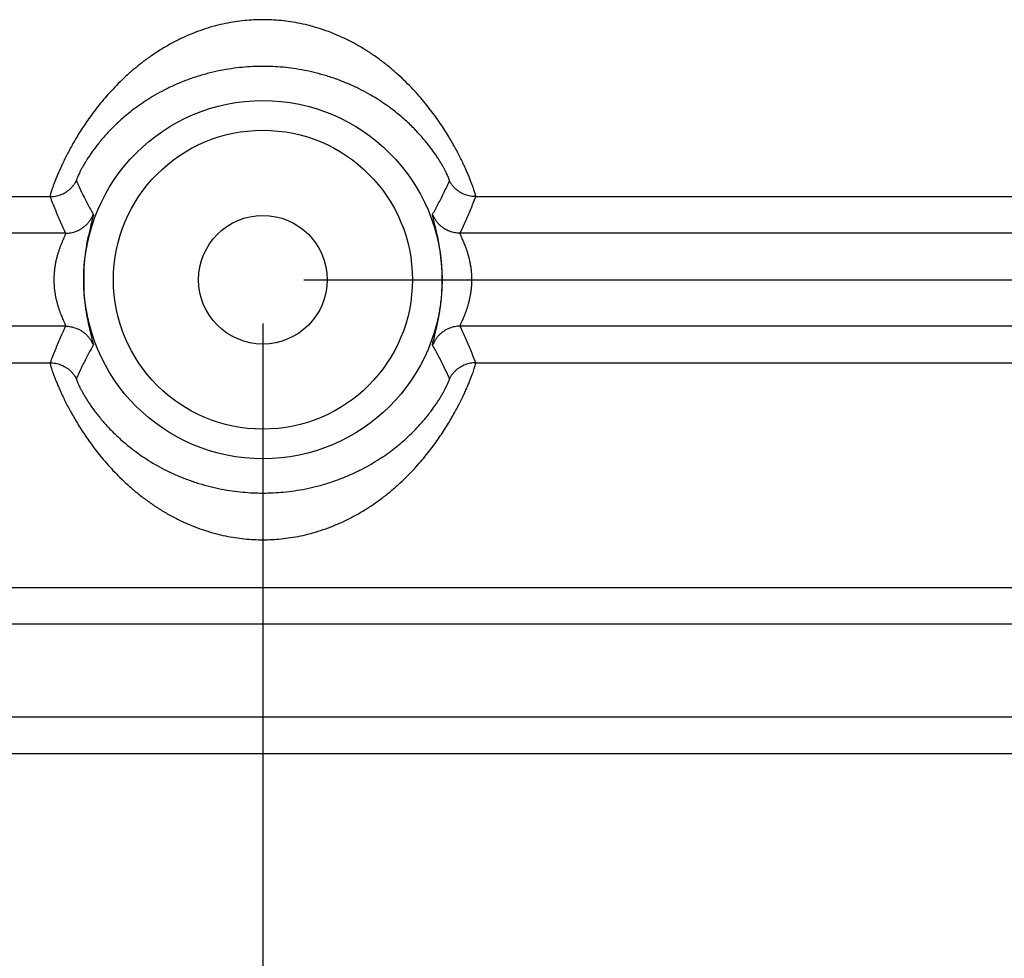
# Model space of a CAD drawing. Header units: inches. Extents: x 0 to 22, y 0 to 17.
# Tile 10 of 38: x 3.7 to 4.7, y 5.3 to 6.2. Entities that reach past the tile are written whole.
import ezdxf

# ---------------------------------------------------------------- set-up
doc = ezdxf.new("R2010")
doc.units = ezdxf.units.IN
doc.header["$LTSCALE"] = 1.21
doc.header["$MEASUREMENT"] = 0
doc.layers.get('0').update_dxf_attribs({"linetype": 'CONTINUOUS'})
doc.layers.add('DIMENSIONS', color=7, linetype='CONTINUOUS')
doc.styles.get("Standard").update_dxf_attribs({"font": 'txt', "width": 0.8})
doc.dimstyles.new('DIMSTYLE_1', dxfattribs={"dimtxt": 0.125, "dimasz": 0.18, "dimexe": 0.18, "dimexo": 0.0625, "dimgap": 0.09, "dimtad": 0, "dimtih": 1, "dimtoh": 1, "dimdec": 3, "dimzin": 4, "dimdsep": 46, "dimtxsty": 'STANDARD', "dimblk": '_FILLED', "dimblk1": '_FILLED', "dimblk2": '_FILLED', "dimcen": 0.09, "dimadec": 0, "dimazin": 0, "dimtp": 0.01, "dimtm": 0.01, "dimtfac": 1, "dimtdec": 3, "dimtofl": 0, "dimtmove": 0, "dimatfit": 3, "dimldrblk": '_FILLED', "dimfxl": 1, "dimtolj": 1, "dimtzin": 4, "dimarcsym": 0})

# ---------------------------------------------------------------- blocks, each defined once
blk = doc.blocks.new('_FILLED')
at = {"color": 0, "linetype": 'BYBLOCK'}
blk.add_solid([(0, 0), (-1, 0.1736), (-1, -0.1736)], dxfattribs=at)
blk = doc.blocks.new('*D0')
at = {"layer": 'DIMENSIONS', "color": 2, "linetype": 'CONTINUOUS'}
for p, q in [((3.95717, 5.96414), (6.52547, 5.96414)), ((6.40047, 5.96414), (6.40047, 5.22641)), ((6.40047, 4.22914), (6.40047, 4.97641)), ((5.70695, 4.22914), (6.52547, 4.22914))]:
    blk.add_line(p, q, dxfattribs=at)
at = {"layer": 'DIMENSIONS', "color": 2, "linetype": 'CONTINUOUS', "xscale": 0.18, "yscale": 0.18, "zscale": 0.18}
for p, rotation in [((6.40047, 5.96414), 90), ((6.40047, 4.22914), 270)]:
    blk.add_blockref('_FILLED', p, dxfattribs=dict(at, rotation=rotation))
at = {"layer": 'DIMENSIONS', "color": 2, "linetype": 'CONTINUOUS', "width": 0.8}
for s, p in [('[', (6.36297, 5.03891)), (']', (6.96297, 5.03891)), ('1.735', (5.73797, 5.03891)), ('44.07', (6.46297, 5.03891))]:
    blk.add_text(s, height=0.125, dxfattribs=at).set_placement(p)
blk = doc.blocks.new('*D3')
at = {"layer": 'DIMENSIONS', "color": 2, "linetype": 'CONTINUOUS'}
for p, q in [((3.91597, 5.92006), (3.91597, 3.35414)), ((5.65047, 4.18883), (5.65047, 3.35414)), ((3.91597, 3.47914), (3.55597, 3.47914)), ((5.65047, 3.47914), (6.01047, 3.47914))]:
    blk.add_line(p, q, dxfattribs=at)
at = {"layer": 'DIMENSIONS', "color": 2, "linetype": 'CONTINUOUS', "xscale": 0.18, "yscale": 0.18, "zscale": 0.18}
blk.add_blockref('_FILLED', (3.91597, 3.47914), dxfattribs=at)
at = {"layer": 'DIMENSIONS', "color": 2, "linetype": 'CONTINUOUS', "xscale": 0.18, "yscale": 0.18, "zscale": 0.18, "rotation": 180}
blk.add_blockref('_FILLED', (5.65047, 3.47914), dxfattribs=at)
at = {"layer": 'DIMENSIONS', "color": 2, "linetype": 'CONTINUOUS', "width": 0.8}
for s, p in [('[', (4.65128, 3.41664)), (']', (5.25128, 3.41664)), ('1.735', (4.02628, 3.41664)), ('44.06', (4.75128, 3.41664))]:
    blk.add_text(s, height=0.125, dxfattribs=at).set_placement(p)

msp = doc.modelspace()

# ---------------------------------------------------------------- linework, layer by layer
at = {"color": 7, "linetype": 'CONTINUOUS'}
for p, q in [((3.70101, 6.04805), (2.63485, 6.04805)), ((5.19708, 6.04805), (4.13092, 6.04805)), ((3.71659, 6.0111), (2.88745, 6.0111)), ((4.94449, 6.0111), (4.11535, 6.0111)), ((3.73497, 5.96976), (3.73495, 5.95931)), ((4.09697, 5.95852), (4.09699, 5.96896)), ((3.71659, 5.91718), (2.88745, 5.91718)), ((4.94449, 5.91718), (4.11535, 5.91718)), ((2.63485, 5.88023), (3.70101, 5.88023)), ((4.13092, 5.88023), (5.19708, 5.88023)), ((2.23054, 5.65305), (5.60139, 5.65305)), ((5.53427, 5.6161), (2.29767, 5.6161)), ((5.53427, 5.52218), (2.29767, 5.52218)), ((5.60139, 5.48523), (2.23054, 5.48523))]:
    msp.add_line(p, q, dxfattribs=at)
for radius in [0.18101, 0.15103, 0.06496]:
    msp.add_circle((3.91597, 5.96414), radius, dxfattribs=at)
for points, knots in [([(3.91597, 6.22688), (3.91294, 6.22688), (3.9068, 6.22673), (3.89745, 6.22604), (3.88785, 6.22483), (3.87799, 6.22306), (3.86787, 6.22067), (3.85753, 6.21762), (3.84701, 6.21386), (3.83642, 6.20939), (3.8259, 6.20422), (3.81561, 6.19843), (3.80571, 6.19213), (3.79633, 6.18545), (3.78752, 6.1785), (3.7793, 6.17138), (3.77167, 6.16419), (3.76462, 6.15698), (3.75811, 6.1498), (3.7521, 6.1427), (3.74657, 6.1357), (3.74148, 6.12885), (3.73681, 6.12216), (3.73252, 6.11565), (3.72859, 6.10935), (3.725, 6.10327), (3.72172, 6.09743), (3.71874, 6.09184), (3.71603, 6.08651), (3.71359, 6.08146), (3.7114, 6.07671), (3.70943, 6.07226), (3.7077, 6.06813), (3.70618, 6.06435), (3.70487, 6.06092), (3.70376, 6.05787), (3.70285, 6.05521), (3.70212, 6.05296), (3.70158, 6.05113), (3.70121, 6.04971), (3.70103, 6.04875), (3.70096, 6.04823), (3.70101, 6.04805)], [0, 0, 0, 0, 0.030397, 0.061701, 0.094036, 0.127521, 0.162275, 0.198386, 0.235778, 0.274332, 0.313763, 0.353486, 0.39287, 0.431481, 0.469109, 0.505531, 0.540616, 0.57437, 0.606805, 0.637925, 0.667748, 0.696306, 0.723625, 0.749706, 0.774556, 0.798192, 0.820618, 0.841828, 0.861824, 0.880604, 0.898146, 0.914426, 0.929417, 0.943079, 0.955371, 0.96625, 0.975675, 0.983611, 0.990027, 0.994899, 0.998216, 1, 1, 1, 1]), ([(4.13092, 6.04805), (4.13097, 6.04823), (4.13091, 6.04875), (4.13073, 6.04971), (4.13036, 6.05112), (4.12982, 6.05296), (4.12909, 6.05521), (4.12818, 6.05787), (4.12707, 6.06092), (4.12575, 6.06434), (4.12424, 6.06813), (4.1225, 6.07226), (4.12054, 6.07671), (4.11834, 6.08147), (4.11589, 6.08653), (4.11319, 6.09186), (4.11021, 6.09745), (4.10693, 6.10329), (4.10334, 6.10936), (4.09942, 6.11565), (4.09514, 6.12215), (4.09047, 6.12883), (4.08539, 6.13567), (4.07987, 6.14266), (4.07387, 6.14976), (4.06736, 6.15694), (4.0603, 6.16415), (4.05268, 6.17134), (4.04447, 6.17846), (4.03565, 6.18541), (4.02627, 6.1921), (4.01638, 6.1984), (4.00609, 6.20419), (3.99554, 6.20938), (3.98493, 6.21386), (3.97441, 6.21762), (3.96408, 6.22066), (3.95397, 6.22305), (3.94412, 6.22482), (3.93452, 6.22603), (3.92517, 6.22673), (3.91901, 6.22688), (3.91597, 6.22688)], [0, 0, 0, 0, 0.001782, 0.005097, 0.009966, 0.016378, 0.02431, 0.033732, 0.044609, 0.056903, 0.070572, 0.085574, 0.101873, 0.119437, 0.138238, 0.158249, 0.179457, 0.201865, 0.225475, 0.250283, 0.276311, 0.303584, 0.332113, 0.361911, 0.393011, 0.425438, 0.459202, 0.494281, 0.53066, 0.568305, 0.606976, 0.646326, 0.686019, 0.725527, 0.764224, 0.801626, 0.837669, 0.872372, 0.905821, 0.938152, 0.969499, 1, 1, 1, 1]), ([(3.91597, 6.17969), (3.91253, 6.17969), (3.90554, 6.17952), (3.89489, 6.17877), (3.8839, 6.17745), (3.87259, 6.1755), (3.86102, 6.17286), (3.84935, 6.16951), (3.83784, 6.16549), (3.82678, 6.1609), (3.81642, 6.15593), (3.80691, 6.15072), (3.79828, 6.14542), (3.79048, 6.14012), (3.78346, 6.13488), (3.77713, 6.12975), (3.77141, 6.12474), (3.76625, 6.11987), (3.76157, 6.11515), (3.75733, 6.11059), (3.75349, 6.10619), (3.74999, 6.10196), (3.74682, 6.09788), (3.74394, 6.09397), (3.74133, 6.09024), (3.73897, 6.08668), (3.73685, 6.08332), (3.73496, 6.08015), (3.7333, 6.07721), (3.73184, 6.07451), (3.7306, 6.07206), (3.72957, 6.0699), (3.72875, 6.06805), (3.72813, 6.06653), (3.72771, 6.06535), (3.72752, 6.06457), (3.72745, 6.06412), (3.7275, 6.06399)], [0, 0, 0, 0, 0.044079, 0.089664, 0.136919, 0.186004, 0.23693, 0.289083, 0.341632, 0.393268, 0.442581, 0.488953, 0.53228, 0.572517, 0.609876, 0.644645, 0.677069, 0.707338, 0.735669, 0.762247, 0.787195, 0.810641, 0.832703, 0.853446, 0.872921, 0.891163, 0.908173, 0.923935, 0.93841, 0.951549, 0.963298, 0.973574, 0.982276, 0.989313, 0.994616, 0.998157, 1, 1, 1, 1]), ([(4.10443, 6.06399), (4.10449, 6.06412), (4.10443, 6.06454), (4.10424, 6.06529), (4.10385, 6.06641), (4.10327, 6.06785), (4.1025, 6.06961), (4.10153, 6.07167), (4.10036, 6.074), (4.09899, 6.07658), (4.09742, 6.07938), (4.09564, 6.0824), (4.09365, 6.08562), (4.09143, 6.08902), (4.08898, 6.09259), (4.08628, 6.09632), (4.08332, 6.10022), (4.08006, 6.10427), (4.07648, 6.10847), (4.07256, 6.11283), (4.06824, 6.11733), (4.06349, 6.12198), (4.05826, 6.12677), (4.05248, 6.13168), (4.04609, 6.13671), (4.03903, 6.14182), (4.0312, 6.14698), (4.02257, 6.15212), (4.0131, 6.15714), (4.00286, 6.16191), (3.99197, 6.16628), (3.9807, 6.17009), (3.96934, 6.17325), (3.9581, 6.17573), (3.94714, 6.17757), (3.93648, 6.17882), (3.92612, 6.17953), (3.91932, 6.17969), (3.91597, 6.17969)], [0, 0, 0, 0, 0.001768, 0.005132, 0.010159, 0.016831, 0.025086, 0.034846, 0.046016, 0.058511, 0.072276, 0.087268, 0.103449, 0.120799, 0.139314, 0.159007, 0.179926, 0.202128, 0.225681, 0.250706, 0.277336, 0.305689, 0.335939, 0.368309, 0.402995, 0.440198, 0.480174, 0.523159, 0.569084, 0.617564, 0.66809, 0.71942, 0.77011, 0.819392, 0.866917, 0.912713, 0.957001, 1, 1, 1, 1]), ([(3.70101, 6.04805), (3.70191, 6.04805), (3.70372, 6.04814), (3.7064, 6.0485), (3.70904, 6.04911), (3.71162, 6.04995), (3.71411, 6.05103), (3.71649, 6.05232), (3.71875, 6.05382), (3.72086, 6.05551), (3.72281, 6.05739), (3.72458, 6.05944), (3.72616, 6.06164), (3.72708, 6.06319), (3.7275, 6.06399)], [0, 0, 0, 0, 0.083335, 0.166675, 0.250018, 0.333362, 0.416706, 0.500048, 0.583387, 0.666723, 0.750052, 0.833376, 0.916692, 1, 1, 1, 1]), ([(3.7275, 6.06399), (3.72933, 6.05994), (3.733, 6.05212), (3.7387, 6.04088), (3.74261, 6.03373), (3.74456, 6.03028)], [0, 0, 0, 0, 0.352905, 0.685417, 1, 1, 1, 1]), ([(4.08738, 6.03028), (4.08933, 6.03373), (4.09324, 6.04088), (4.09894, 6.05212), (4.1026, 6.05994), (4.10443, 6.06399)], [0, 0, 0, 0, 0.314594, 0.647096, 1, 1, 1, 1]), ([(4.13092, 6.04806), (4.13002, 6.04806), (4.12822, 6.04814), (4.12553, 6.04851), (4.12289, 6.04911), (4.12032, 6.04996), (4.11783, 6.05103), (4.11545, 6.05232), (4.11319, 6.05382), (4.11108, 6.05551), (4.10913, 6.05739), (4.10735, 6.05944), (4.10577, 6.06164), (4.10485, 6.06319), (4.10443, 6.06399)], [0, 0, 0, 0, 0.083335, 0.166673, 0.250015, 0.333359, 0.416702, 0.500045, 0.583384, 0.666719, 0.75005, 0.833374, 0.916691, 1, 1, 1, 1]), ([(3.70101, 6.04805), (3.70262, 6.04377), (3.7059, 6.03536), (3.7111, 6.02304), (3.71474, 6.01503), (3.71659, 6.0111)], [0, 0, 0, 0, 0.342054, 0.675526, 1, 1, 1, 1]), ([(4.11535, 6.0111), (4.1172, 6.01503), (4.12084, 6.02304), (4.12603, 6.03536), (4.12932, 6.04377), (4.13092, 6.04805)], [0, 0, 0, 0, 0.324469, 0.65794, 1, 1, 1, 1]), ([(3.71659, 6.0111), (3.71751, 6.0111), (3.71936, 6.01119), (3.72211, 6.01158), (3.72481, 6.01221), (3.72744, 6.0131), (3.72998, 6.01422), (3.7324, 6.01557), (3.73469, 6.01714), (3.73683, 6.01892), (3.73879, 6.02088), (3.74056, 6.02302), (3.74213, 6.02531), (3.74348, 6.02773), (3.74422, 6.02942), (3.74456, 6.03028)], [0, 0, 0, 0, 0.076919, 0.153845, 0.230775, 0.307708, 0.384642, 0.461578, 0.538511, 0.615442, 0.692368, 0.769288, 0.846201, 0.923105, 1, 1, 1, 1]), ([(3.74456, 6.03028), (3.74504, 6.02943), (3.74333, 6.02565), (3.74225, 6.01878), (3.73923, 6.00776), (3.73691, 5.99429), (3.73537, 5.98129), (3.73502, 5.97297), (3.73496, 5.96976)], [0, 0, 0, 0, 0.047885, 0.172091, 0.361903, 0.593952, 0.843073, 1, 1, 1, 1]), ([(4.09699, 5.96896), (4.09696, 5.97171), (4.09671, 5.97885), (4.09559, 5.99018), (4.09362, 6.00243), (4.09144, 6.01309), (4.08904, 6.02156), (4.08817, 6.02677), (4.08701, 6.02963), (4.08738, 6.03028)], [0, 0, 0, 0, 0.132551, 0.344512, 0.548332, 0.729423, 0.872156, 0.963822, 1, 1, 1, 1]), ([(4.11535, 6.0111), (4.11442, 6.0111), (4.11258, 6.01119), (4.10983, 6.01158), (4.10713, 6.01221), (4.10449, 6.0131), (4.10196, 6.01422), (4.09953, 6.01557), (4.09724, 6.01714), (4.09511, 6.01892), (4.09315, 6.02088), (4.09137, 6.02301), (4.08981, 6.0253), (4.08846, 6.02773), (4.08771, 6.02942), (4.08738, 6.03028)], [0, 0, 0, 0, 0.076914, 0.153835, 0.230761, 0.30769, 0.384623, 0.461557, 0.53849, 0.615422, 0.69235, 0.769273, 0.84619, 0.923099, 1, 1, 1, 1]), ([(3.71659, 6.0111), (3.71664, 6.01103), (3.71662, 6.01074), (3.7165, 6.01024), (3.71621, 6.00945), (3.71578, 6.00841), (3.7152, 6.00707), (3.71449, 6.00545), (3.71365, 6.00354), (3.71272, 6.00133), (3.71172, 5.99886), (3.71068, 5.99613), (3.70965, 5.99318), (3.70867, 5.99005), (3.70776, 5.98677), (3.70694, 5.9834), (3.70625, 5.97996), (3.70569, 5.97648), (3.70526, 5.97297), (3.70497, 5.96944), (3.70483, 5.96591), (3.70483, 5.96237), (3.70497, 5.95884), (3.70526, 5.95532), (3.70568, 5.95181), (3.70625, 5.94832), (3.70694, 5.94488), (3.70775, 5.94151), (3.70867, 5.93824), (3.70965, 5.93511), (3.71068, 5.93216), (3.71171, 5.92943), (3.71272, 5.92695), (3.71365, 5.92475), (3.71449, 5.92283), (3.7152, 5.92121), (3.71578, 5.91987), (3.71621, 5.91883), (3.7165, 5.91804), (3.71662, 5.91754), (3.71664, 5.91725), (3.71659, 5.91718)], [0, 0, 0, 0, 0.00272, 0.008082, 0.01648, 0.028069, 0.04293, 0.061091, 0.082526, 0.107124, 0.134618, 0.164644, 0.196772, 0.230548, 0.26549, 0.301106, 0.337088, 0.373266, 0.409496, 0.445706, 0.481896, 0.518078, 0.554268, 0.590478, 0.626706, 0.662884, 0.698866, 0.734482, 0.769426, 0.803203, 0.835333, 0.86536, 0.892857, 0.917458, 0.938896, 0.957062, 0.971926, 0.983517, 0.991917, 0.997279, 1, 1, 1, 1]), ([(4.11535, 5.91718), (4.11529, 5.91725), (4.11531, 5.91754), (4.11544, 5.91804), (4.11573, 5.91883), (4.11616, 5.91987), (4.11673, 5.92121), (4.11745, 5.92283), (4.11829, 5.92475), (4.11922, 5.92695), (4.12022, 5.92943), (4.12126, 5.93216), (4.12228, 5.93511), (4.12327, 5.93824), (4.12418, 5.94151), (4.12499, 5.94488), (4.12569, 5.94832), (4.12625, 5.95181), (4.12668, 5.95532), (4.12697, 5.95884), (4.12711, 5.96237), (4.12711, 5.96591), (4.12697, 5.96944), (4.12668, 5.97297), (4.12625, 5.97648), (4.12569, 5.97996), (4.12499, 5.9834), (4.12418, 5.98677), (4.12327, 5.99004), (4.12228, 5.99318), (4.12125, 5.99613), (4.12022, 5.99885), (4.11922, 6.00133), (4.11829, 6.00354), (4.11745, 6.00545), (4.11673, 6.00707), (4.11616, 6.00841), (4.11573, 6.00945), (4.11544, 6.01024), (4.11531, 6.01074), (4.11529, 6.01103), (4.11535, 6.0111)], [0, 0, 0, 0, 0.002721, 0.008083, 0.016482, 0.028073, 0.042937, 0.061102, 0.082541, 0.107141, 0.134637, 0.164664, 0.196792, 0.230567, 0.26551, 0.301127, 0.337109, 0.373288, 0.409516, 0.445725, 0.481915, 0.518097, 0.554287, 0.590498, 0.626727, 0.662906, 0.698887, 0.734504, 0.769447, 0.803223, 0.835353, 0.865379, 0.892874, 0.917473, 0.938908, 0.957069, 0.97193, 0.98352, 0.991918, 0.997279, 1, 1, 1, 1]), ([(3.73494, 5.95931), (3.73497, 5.95657), (3.73522, 5.94943), (3.73634, 5.93812), (3.73831, 5.92588), (3.74049, 5.91522), (3.74289, 5.90674), (3.74376, 5.90152), (3.74493, 5.89865), (3.74456, 5.898)], [0, 0, 0, 0, 0.13244, 0.344112, 0.54771, 0.728815, 0.871764, 0.96368, 1, 1, 1, 1]), ([(4.08738, 5.898), (4.08689, 5.89886), (4.08861, 5.90265), (4.08969, 5.90953), (4.09272, 5.92057), (4.09503, 5.93404), (4.09657, 5.94702), (4.09692, 5.95532), (4.09697, 5.95852)], [0, 0, 0, 0, 0.048112, 0.172707, 0.362774, 0.594773, 0.84355, 1, 1, 1, 1]), ([(3.71659, 5.91718), (3.71474, 5.91325), (3.7111, 5.90524), (3.7059, 5.89292), (3.70262, 5.88451), (3.70101, 5.88023)], [0, 0, 0, 0, 0.324469, 0.65794, 1, 1, 1, 1]), ([(3.71659, 5.91718), (3.71751, 5.91718), (3.71936, 5.91709), (3.72211, 5.9167), (3.72481, 5.91607), (3.72744, 5.91518), (3.72998, 5.91406), (3.7324, 5.91271), (3.73469, 5.91114), (3.73683, 5.90937), (3.73879, 5.9074), (3.74056, 5.90527), (3.74213, 5.90298), (3.74348, 5.90055), (3.74423, 5.89886), (3.74456, 5.898)], [0, 0, 0, 0, 0.076914, 0.153835, 0.230761, 0.307691, 0.384623, 0.461557, 0.538491, 0.615422, 0.69235, 0.769273, 0.84619, 0.923099, 1, 1, 1, 1]), ([(4.11535, 5.91718), (4.11442, 5.91718), (4.11258, 5.91709), (4.10983, 5.91671), (4.10713, 5.91607), (4.10449, 5.91518), (4.10196, 5.91406), (4.09953, 5.91271), (4.09724, 5.91114), (4.09511, 5.90936), (4.09315, 5.9074), (4.09138, 5.90527), (4.08981, 5.90298), (4.08846, 5.90055), (4.08771, 5.89886), (4.08738, 5.898)], [0, 0, 0, 0, 0.076919, 0.153845, 0.230775, 0.307708, 0.384642, 0.461578, 0.538511, 0.615442, 0.692368, 0.769288, 0.846201, 0.923105, 1, 1, 1, 1]), ([(4.13092, 5.88023), (4.12932, 5.88451), (4.12603, 5.89292), (4.12084, 5.90524), (4.1172, 5.91325), (4.11535, 5.91718)], [0, 0, 0, 0, 0.342054, 0.675526, 1, 1, 1, 1]), ([(3.74456, 5.898), (3.74261, 5.89455), (3.7387, 5.8874), (3.733, 5.87616), (3.72933, 5.86834), (3.7275, 5.86429)], [0, 0, 0, 0, 0.314594, 0.647096, 1, 1, 1, 1]), ([(4.10443, 5.86429), (4.1026, 5.86834), (4.09894, 5.87616), (4.09324, 5.8874), (4.08933, 5.89455), (4.08738, 5.898)], [0, 0, 0, 0, 0.352905, 0.685417, 1, 1, 1, 1]), ([(3.70101, 5.88023), (3.70096, 5.88006), (3.70103, 5.87953), (3.70121, 5.87857), (3.70158, 5.87716), (3.70212, 5.87532), (3.70285, 5.87307), (3.70376, 5.87041), (3.70487, 5.86736), (3.70618, 5.86394), (3.7077, 5.86015), (3.70943, 5.85602), (3.7114, 5.85157), (3.7136, 5.84681), (3.71604, 5.84175), (3.71874, 5.83642), (3.72173, 5.83083), (3.72501, 5.825), (3.72859, 5.81892), (3.73251, 5.81263), (3.7368, 5.80614), (3.74147, 5.79946), (3.74655, 5.79261), (3.75207, 5.78562), (3.75807, 5.77852), (3.76458, 5.77135), (3.77163, 5.76413), (3.77925, 5.75694), (3.78747, 5.74982), (3.79628, 5.74287), (3.80567, 5.73619), (3.81556, 5.72988), (3.82585, 5.72409), (3.83639, 5.71891), (3.847, 5.71442), (3.85752, 5.71067), (3.86786, 5.70762), (3.87796, 5.70523), (3.88781, 5.70346), (3.89741, 5.70225), (3.90677, 5.70155), (3.91293, 5.7014), (3.91597, 5.7014)], [0, 0, 0, 0, 0.001782, 0.005097, 0.009966, 0.016378, 0.02431, 0.033732, 0.044609, 0.056903, 0.070572, 0.085574, 0.101873, 0.119437, 0.138238, 0.158249, 0.179457, 0.201865, 0.225475, 0.250283, 0.276311, 0.303584, 0.332113, 0.361911, 0.393011, 0.425438, 0.459202, 0.494281, 0.53066, 0.568305, 0.606976, 0.646326, 0.686019, 0.725527, 0.764224, 0.801626, 0.837669, 0.872372, 0.905821, 0.938152, 0.969499, 1, 1, 1, 1]), ([(3.70101, 5.88023), (3.70191, 5.88023), (3.70372, 5.88014), (3.7064, 5.87978), (3.70904, 5.87917), (3.71162, 5.87833), (3.71411, 5.87726), (3.71649, 5.87596), (3.71875, 5.87447), (3.72086, 5.87277), (3.72281, 5.87089), (3.72458, 5.86884), (3.72616, 5.86664), (3.72708, 5.86509), (3.7275, 5.86429)], [0, 0, 0, 0, 0.083335, 0.166673, 0.250015, 0.333359, 0.416702, 0.500045, 0.583384, 0.666719, 0.75005, 0.833374, 0.916691, 1, 1, 1, 1]), ([(3.91597, 5.7014), (3.91899, 5.7014), (3.92514, 5.70155), (3.93448, 5.70224), (3.94408, 5.70345), (3.95394, 5.70523), (3.96406, 5.70761), (3.97441, 5.71066), (3.98492, 5.71442), (3.99551, 5.71889), (4.00604, 5.72406), (4.01633, 5.72985), (4.02622, 5.73615), (4.03561, 5.74283), (4.04442, 5.74978), (4.05264, 5.7569), (4.06026, 5.76409), (4.06732, 5.77131), (4.07383, 5.77848), (4.07983, 5.78559), (4.08537, 5.79258), (4.09045, 5.79943), (4.09513, 5.80612), (4.09942, 5.81263), (4.10335, 5.81893), (4.10694, 5.82501), (4.11022, 5.83085), (4.1132, 5.83644), (4.1159, 5.84177), (4.11834, 5.84682), (4.12054, 5.85157), (4.1225, 5.85602), (4.12423, 5.86015), (4.12575, 5.86393), (4.12707, 5.86736), (4.12818, 5.87041), (4.12909, 5.87307), (4.12982, 5.87532), (4.13036, 5.87716), (4.13073, 5.87857), (4.13091, 5.87953), (4.13097, 5.88006), (4.13092, 5.88023)], [0, 0, 0, 0, 0.030397, 0.061701, 0.094036, 0.127521, 0.162275, 0.198386, 0.235778, 0.274332, 0.313763, 0.353486, 0.39287, 0.431481, 0.469109, 0.505531, 0.540616, 0.57437, 0.606805, 0.637925, 0.667748, 0.696306, 0.723625, 0.749706, 0.774556, 0.798192, 0.820618, 0.841828, 0.861824, 0.880604, 0.898146, 0.914426, 0.929417, 0.943079, 0.955371, 0.96625, 0.975675, 0.983611, 0.990027, 0.994899, 0.998216, 1, 1, 1, 1]), ([(4.13092, 5.88023), (4.13002, 5.88023), (4.12822, 5.88014), (4.12553, 5.87978), (4.12289, 5.87917), (4.12032, 5.87833), (4.11783, 5.87726), (4.11545, 5.87597), (4.11319, 5.87447), (4.11108, 5.87277), (4.10913, 5.87089), (4.10735, 5.86884), (4.10577, 5.86664), (4.10485, 5.86509), (4.10443, 5.86429)], [0, 0, 0, 0, 0.083335, 0.166675, 0.250018, 0.333362, 0.416706, 0.500048, 0.583387, 0.666723, 0.750052, 0.833376, 0.916692, 1, 1, 1, 1]), ([(3.7275, 5.86429), (3.72745, 5.86417), (3.72751, 5.86374), (3.72769, 5.86299), (3.72809, 5.86187), (3.72866, 5.86043), (3.72944, 5.85867), (3.73041, 5.85661), (3.73158, 5.85428), (3.73295, 5.85171), (3.73452, 5.8489), (3.7363, 5.84588), (3.73829, 5.84267), (3.7405, 5.83927), (3.74295, 5.83569), (3.74565, 5.83196), (3.74862, 5.82806), (3.75188, 5.82401), (3.75545, 5.81981), (3.75938, 5.81545), (3.76369, 5.81095), (3.76844, 5.8063), (3.77368, 5.80152), (3.77946, 5.7966), (3.78584, 5.79157), (3.79291, 5.78646), (3.80073, 5.7813), (3.80937, 5.77616), (3.81883, 5.77114), (3.82908, 5.76637), (3.83996, 5.762), (3.85123, 5.75819), (3.8626, 5.75503), (3.87383, 5.75255), (3.8848, 5.75071), (3.89546, 5.74946), (3.90581, 5.74875), (3.91262, 5.74859), (3.91597, 5.74859)], [0, 0, 0, 0, 0.001768, 0.005132, 0.010159, 0.016831, 0.025086, 0.034846, 0.046016, 0.058511, 0.072276, 0.087268, 0.103449, 0.120799, 0.139314, 0.159007, 0.179926, 0.202128, 0.225681, 0.250706, 0.277336, 0.305689, 0.335939, 0.368309, 0.402995, 0.440198, 0.480174, 0.523159, 0.569084, 0.617564, 0.66809, 0.71942, 0.77011, 0.819392, 0.866917, 0.912713, 0.957001, 1, 1, 1, 1]), ([(3.91597, 5.74859), (3.9194, 5.74859), (3.92639, 5.74876), (3.93704, 5.74951), (3.94803, 5.75083), (3.95935, 5.75279), (3.97092, 5.75542), (3.98259, 5.75877), (3.9941, 5.7628), (4.00516, 5.76738), (4.01551, 5.77235), (4.02502, 5.77756), (4.03366, 5.78286), (4.04146, 5.78816), (4.04848, 5.7934), (4.05481, 5.79853), (4.06052, 5.80354), (4.06569, 5.80841), (4.07036, 5.81313), (4.0746, 5.81769), (4.07845, 5.82209), (4.08194, 5.82633), (4.08512, 5.8304), (4.088, 5.83431), (4.09061, 5.83804), (4.09297, 5.8416), (4.09508, 5.84497), (4.09697, 5.84813), (4.09864, 5.85107), (4.10009, 5.85377), (4.10133, 5.85622), (4.10237, 5.85838), (4.10319, 5.86023), (4.1038, 5.86175), (4.10422, 5.86293), (4.10442, 5.86371), (4.10449, 5.86416), (4.10443, 5.86429)], [0, 0, 0, 0, 0.044079, 0.089664, 0.136919, 0.186004, 0.23693, 0.289083, 0.341632, 0.393268, 0.442581, 0.488953, 0.53228, 0.572517, 0.609876, 0.644645, 0.677069, 0.707338, 0.735669, 0.762247, 0.787195, 0.810641, 0.832703, 0.853446, 0.872921, 0.891163, 0.908173, 0.923935, 0.93841, 0.951549, 0.963298, 0.973574, 0.982276, 0.989313, 0.994616, 0.998157, 1, 1, 1, 1])]:
    msp.add_open_spline(points, degree=3, knots=knots, dxfattribs=at)

# ---------------------------------------------------------------- dimensions: what is measured, and where the dimension line sits
at = {"layer": 'DIMENSIONS', "color": 2, "linetype": 'CONTINUOUS'}
for base, p1, p2, angle, picture, middle in [((6.40047, 5.96414), (5.70695, 4.22914), (3.95717, 5.96414), 90, '*D0', (6.40047, 5.10141)), ((3.9159680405, 3.4791406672), (5.6504680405, 4.1888274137), (3.9159680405, 5.9200608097), 180, '*D3', (4.6887776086, 3.4791406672))]:
    dim = msp.add_linear_dim(base=base, p1=p1, p2=p2, angle=angle, dimstyle='DIMSTYLE_1', dxfattribs=at)
    dim.commit()
    dim.dimension.update_dxf_attribs({"geometry": picture, "text_midpoint": middle, "dimtype": 160})

doc.saveas('drawing.dxf')
